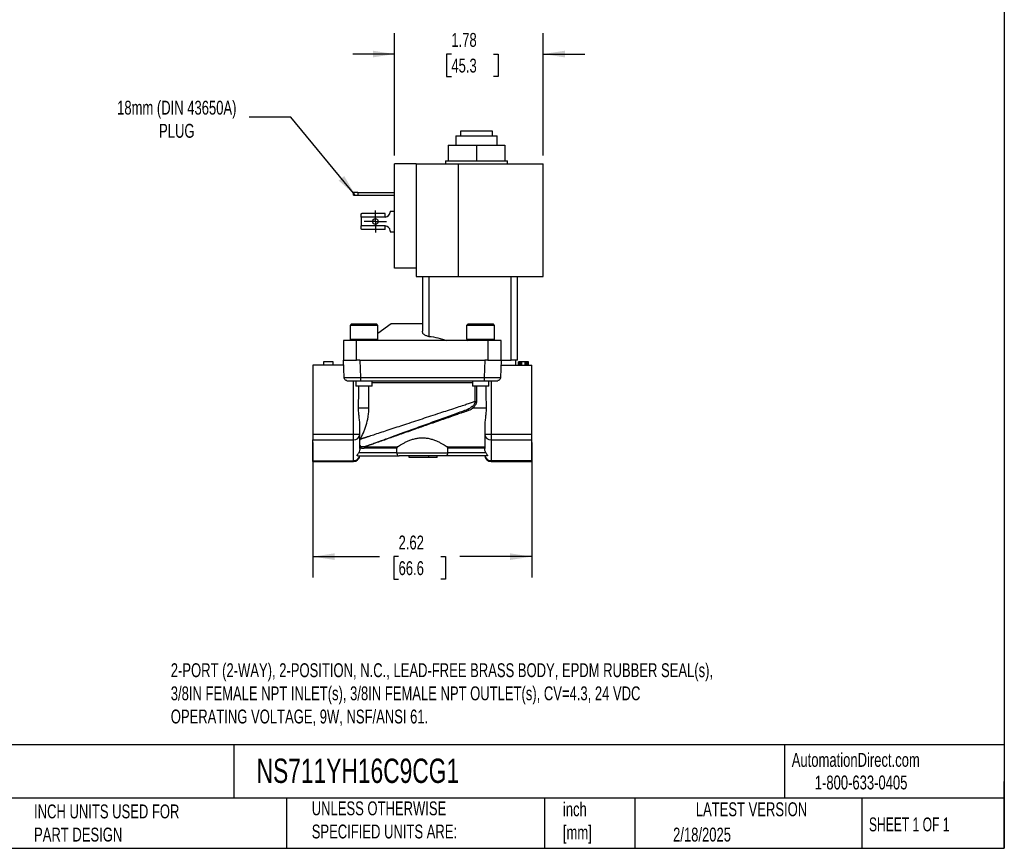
# Model space of a CAD drawing. Header units: inches. Extents: x 0.5 to 21.5, y 0.5 to 16.5.
# Tile 2 of 3: x 9.7 to 21.5, y 0.5 to 10.4. Entities that reach past the tile are written whole.
import ezdxf

# ---------------------------------------------------------------- set-up
doc = ezdxf.new("R2010")
doc.units = ezdxf.units.IN
doc.header["$LTSCALE"] = 2
doc.header["$MEASUREMENT"] = 0
doc.linetypes.add('SLD-Center', pattern=[0.75, 0.6, -0.05, 0.05, -0.05])
doc.linetypes.add('SLD-Solid', pattern=[0])
doc.layers.add('CENTER', color=40, linetype='SLD-Center')
doc.layers.add('DIMENSIONS', color=140, linetype='SLD-Solid', lineweight=25)
doc.layers.add('TEXT', color=140, linetype='SLD-Solid', lineweight=25)
doc.styles.add('SLDTEXTSTYLE0', font='TXT', dxfattribs={"width": 0.7})
doc.styles.add('SLDTEXTSTYLE1', font='TXT', dxfattribs={"width": 0.65})
doc.dimstyles.new('SLDDIMSTYLE0', dxfattribs={"dimtxt": 0.169922, "dimasz": 0.26, "dimexe": 0, "dimexo": 0.0625, "dimgap": 0.04248, "dimtad": 0, "dimtih": 1, "dimtoh": 1, "dimrnd": 1e-09, "dimzin": 12, "dimdsep": 46, "dimtxsty": 'SLDTEXTSTYLE0', "dimsah": 1, "dimcen": 0.09, "dimadec": 0, "dimazin": 3, "dimtfac": 1, "dimtofl": 0, "dimtmove": 0, "dimatfit": 3, "dimfxl": 0, "dimfrac": 2, "dimtolj": 1, "dimtzin": 12, "dimarcsym": 0})
doc.dimstyles.new('SLDDIMSTYLE3', dxfattribs={"dimtxt": 0.169922, "dimasz": 0.26, "dimexe": 0, "dimexo": 0.0625, "dimgap": 0.04248, "dimtad": 0, "dimtih": 1, "dimtoh": 1, "dimrnd": 1e-09, "dimzin": 12, "dimdsep": 46, "dimtxsty": 'SLDTEXTSTYLE0', "dimsah": 1, "dimcen": 0.09, "dimadec": 0, "dimazin": 3, "dimtfac": 1, "dimtmove": 0, "dimatfit": 0, "dimfxl": 0, "dimfrac": 2, "dimtolj": 1, "dimtzin": 12, "dimarcsym": 0})
doc.dimstyles.new('SLDDIMSTYLE4', dxfattribs={"dimtxt": 0.18, "dimasz": 0.26, "dimexe": 0, "dimexo": 0.0625, "dimgap": 0, "dimtad": 0, "dimtih": 1, "dimtoh": 1, "dimdec": 0, "dimrnd": 1e-09, "dimzin": 0, "dimdsep": 46, "dimtxsty": 'Standard', "dimsah": 1, "dimcen": 0.09, "dimadec": 0, "dimazin": 0, "dimtfac": 0.26, "dimtdec": 0, "dimtofl": 0, "dimtmove": 0, "dimatfit": 3, "dimfxl": 0, "dimfrac": 2, "dimtolj": 1, "dimtzin": 0, "dimarcsym": 0})

# ---------------------------------------------------------------- blocks, each defined once
blk = doc.blocks.new('_D_5')
at = {"layer": 'DIMENSIONS'}
for p, q in [((14.19, 8.81), (14.19, 10.278)), ((15.972, 8.81), (15.972, 10.278)), ((14.19, 10.028), (13.69, 10.028)), ((14.871, 10.028), (14.814, 10.028)), ((14.814, 10.028), (14.814, 9.758)), ((15.376, 10.028), (15.433, 10.028)), ((15.433, 10.028), (15.433, 9.758)), ((15.972, 10.028), (16.472, 10.028)), ((14.814, 9.758), (14.871, 9.758)), ((15.433, 9.758), (15.376, 9.758))]:
    blk.add_line(p, q, dxfattribs=at)
for points in [[(14.19, 10.028), (13.93, 10.068), (13.93, 9.988)], [(15.972, 10.028), (16.232, 9.988), (16.232, 10.068)]]:
    blk.add_solid(points, dxfattribs=at)
at = {"layer": 'DIMENSIONS', "char_height": 0.1667, "attachment_point": 1, "style": 'SLDTEXTSTYLE0'}
for s, insert in [('1.78', (14.871, 10.281)), ('45.3', (14.871, 9.973))]:
    blk.add_mtext(s, dxfattribs=dict(at, insert=insert))
blk = doc.blocks.new('_D_6')
at = {"layer": 'DIMENSIONS'}
for p, q in [((13.211, 5.367), (13.211, 3.749)), ((15.834, 5.367), (15.834, 3.749)), ((13.211, 3.999), (14.008, 3.999)), ((14.238, 3.999), (14.181, 3.999)), ((14.181, 3.999), (14.181, 3.729)), ((14.743, 3.999), (14.8, 3.999)), ((14.8, 3.999), (14.8, 3.729)), ((15.834, 3.999), (14.973, 3.999)), ((14.181, 3.729), (14.238, 3.729)), ((14.8, 3.729), (14.743, 3.729))]:
    blk.add_line(p, q, dxfattribs=at)
for points in [[(13.211, 3.999), (13.471, 3.959), (13.471, 4.039)], [(15.834, 3.999), (15.574, 4.039), (15.574, 3.959)]]:
    blk.add_solid(points, dxfattribs=at)
at = {"layer": 'DIMENSIONS', "char_height": 0.1667, "attachment_point": 1, "style": 'SLDTEXTSTYLE0'}
for s, insert in [('2.62', (14.238, 4.252)), ('66.6', (14.238, 3.944))]:
    blk.add_mtext(s, dxfattribs=dict(at, insert=insert))
blk = doc.blocks.new('SW_CENTERMARKSYMBOL_2')
at = {"layer": 'CENTER', "color": 0}
for p, q in [((0, 0.1), (0, 0.1335)), ((-0.1, 0), (-0.1335, 0)), ((0, 0), (-0.1, 0)), ((0, 0), (0, 0.1)), ((0, 0), (0, -0.1)), ((0, 0), (0.1, 0)), ((0.1, 0), (0.1335, 0)), ((0, -0.1), (0, -0.1335))]:
    blk.add_line(p, q, dxfattribs=at)

msp = doc.modelspace()

# ---------------------------------------------------------------- linework, layer by layer
for p, q in [((14.985, 9.047), (14.985, 9.107)), ((14.985, 9.107), (15.36, 9.107)), ((15.36, 9.107), (15.36, 9.047)), ((14.923, 9.047), (14.923, 8.933)), ((14.923, 9.047), (15.172, 9.047)), ((15.172, 9.047), (15.421, 9.047)), ((15.421, 8.933), (15.421, 9.047)), ((14.832, 8.933), (14.832, 8.747)), ((14.832, 8.933), (15.172, 8.933)), ((15.172, 8.933), (15.172, 8.747)), ((15.172, 8.933), (15.513, 8.933)), ((15.513, 8.933), (15.513, 8.747)), ((14.799, 8.747), (14.799, 8.71)), ((14.799, 8.747), (14.832, 8.747)), ((14.832, 8.747), (14.87, 8.747)), ((14.87, 8.747), (15.134, 8.747)), ((15.134, 8.747), (15.172, 8.747)), ((15.172, 8.747), (15.21, 8.747)), ((15.21, 8.747), (15.474, 8.747)), ((15.474, 8.747), (15.513, 8.747)), ((15.513, 8.747), (15.545, 8.747)), ((15.545, 8.71), (15.545, 8.747)), ((14.19, 7.46), (14.19, 8.71)), ((14.45, 8.71), (14.19, 8.71)), ((14.45, 8.71), (14.45, 7.46)), ((14.45, 8.71), (14.951, 8.71)), ((14.951, 8.71), (14.951, 7.36)), ((14.951, 8.71), (15.972, 8.71)), ((15.972, 7.36), (15.972, 8.71)), ((13.699, 8.337), (13.699, 8.369)), ((13.749, 8.369), (13.699, 8.369)), ((13.699, 8.337), (13.749, 8.337)), ((13.749, 8.369), (13.749, 8.337)), ((13.749, 8.369), (14.19, 8.369)), ((13.749, 8.337), (14.19, 8.337)), ((13.79, 8.073), (13.79, 8.111)), ((14.076, 8.073), (13.79, 8.073)), ((13.79, 8.073), (13.79, 7.966)), ((14.076, 8.114), (13.798, 8.114)), ((14.076, 8.073), (14.076, 8.114)), ((14.136, 8.144), (14.136, 8.133)), ((14.136, 8.144), (14.19, 8.144)), ((13.79, 7.928), (13.79, 7.966)), ((14.076, 7.966), (13.79, 7.966)), ((14.076, 7.925), (13.798, 7.925)), ((14.076, 7.925), (14.076, 7.966)), ((14.136, 7.906), (14.136, 7.894)), ((14.136, 7.894), (14.19, 7.894)), ((14.45, 7.46), (14.19, 7.46)), ((14.45, 7.46), (14.45, 7.36)), ((14.45, 7.36), (14.951, 7.36)), ((14.523, 7.36), (14.523, 6.703)), ((14.601, 7.36), (14.601, 6.641)), ((14.951, 7.36), (15.972, 7.36)), ((15.586, 6.357), (15.586, 7.36)), ((15.664, 6.357), (15.664, 7.36)), ((13.673, 6.79), (13.656, 6.773)), ((13.656, 6.773), (13.656, 6.609)), ((13.824, 6.773), (13.656, 6.773)), ((13.673, 6.79), (13.824, 6.79)), ((13.824, 6.79), (13.974, 6.79)), ((13.991, 6.773), (13.824, 6.773)), ((13.991, 6.773), (13.974, 6.79)), ((14.149, 6.79), (13.991, 6.674)), ((13.991, 6.609), (13.991, 6.773)), ((14.523, 6.79), (14.149, 6.79)), ((15.071, 6.79), (15.054, 6.773)), ((15.054, 6.773), (15.054, 6.609)), ((15.221, 6.773), (15.054, 6.773)), ((15.071, 6.79), (15.221, 6.79)), ((15.221, 6.79), (15.372, 6.79)), ((15.389, 6.773), (15.221, 6.773)), ((15.389, 6.773), (15.372, 6.79)), ((15.389, 6.609), (15.389, 6.773)), ((13.578, 6.593), (13.578, 6.357)), ((13.735, 6.593), (13.578, 6.593)), ((13.656, 6.609), (13.673, 6.593)), ((13.656, 6.609), (13.824, 6.609)), ((13.735, 6.357), (13.735, 6.593)), ((15.31, 6.593), (13.735, 6.593)), ((13.824, 6.609), (13.991, 6.609)), ((13.974, 6.593), (13.991, 6.609)), ((15.054, 6.609), (15.071, 6.593)), ((15.054, 6.609), (15.221, 6.609)), ((15.221, 6.609), (15.389, 6.609)), ((15.31, 6.593), (15.31, 6.357)), ((15.467, 6.593), (15.31, 6.593)), ((15.372, 6.593), (15.389, 6.609)), ((15.467, 6.357), (15.467, 6.593)), ((13.211, 6.297), (13.211, 5.467)), ((13.58, 6.297), (13.211, 6.297)), ((13.454, 6.337), (13.336, 6.337)), ((13.336, 6.337), (13.336, 6.297)), ((13.454, 6.297), (13.454, 6.337)), ((13.585, 6.146), (13.578, 6.357)), ((13.578, 6.357), (13.735, 6.357)), ((13.774, 6.357), (13.735, 6.357)), ((13.774, 6.357), (13.782, 6.146)), ((13.774, 6.357), (15.271, 6.357)), ((15.271, 6.357), (15.263, 6.146)), ((15.31, 6.357), (15.271, 6.357)), ((15.31, 6.357), (15.467, 6.357)), ((15.467, 6.357), (15.46, 6.146)), ((15.465, 6.297), (15.834, 6.297)), ((15.467, 6.357), (15.586, 6.357)), ((15.664, 6.357), (15.586, 6.357)), ((15.643, 6.297), (15.645, 6.357)), ((15.676, 6.297), (15.676, 6.337)), ((15.679, 6.337), (15.676, 6.337)), ((15.679, 6.297), (15.679, 6.337)), ((15.684, 6.337), (15.679, 6.337)), ((15.684, 6.297), (15.684, 6.337)), ((15.694, 6.337), (15.684, 6.337)), ((15.694, 6.337), (15.694, 6.297)), ((15.704, 6.337), (15.694, 6.337)), ((15.704, 6.297), (15.704, 6.337)), ((15.716, 6.337), (15.704, 6.337)), ((15.716, 6.297), (15.716, 6.337)), ((15.754, 6.337), (15.716, 6.337)), ((15.754, 6.297), (15.754, 6.337)), ((15.767, 6.337), (15.754, 6.337)), ((15.767, 6.297), (15.767, 6.337)), ((15.777, 6.337), (15.767, 6.337)), ((15.777, 6.297), (15.777, 6.337)), ((15.787, 6.337), (15.777, 6.337)), ((15.787, 6.297), (15.787, 6.337)), ((15.792, 6.337), (15.787, 6.337)), ((15.792, 6.297), (15.792, 6.337)), ((15.794, 6.337), (15.792, 6.337)), ((15.794, 6.297), (15.794, 6.337)), ((15.834, 5.467), (15.834, 6.297)), ((13.782, 6.146), (15.263, 6.146)), ((13.696, 5.467), (13.696, 6.108)), ((13.725, 6.108), (13.725, 6.042)), ((13.922, 6.042), (13.725, 6.042)), ((13.782, 6.108), (15.263, 6.108)), ((13.883, 5.786), (13.883, 6.042)), ((13.922, 6.042), (13.922, 6.108)), ((13.922, 6.089), (15.123, 6.089)), ((15.123, 6.108), (15.123, 6.042)), ((15.32, 6.042), (15.123, 6.042)), ((15.156, 5.862), (15.156, 6.042)), ((15.172, 6.042), (15.172, 5.862)), ((15.263, 6.11), (15.263, 6.108)), ((15.32, 6.042), (15.32, 6.108)), ((15.349, 6.108), (15.349, 5.467)), ((13.758, 5.786), (13.883, 5.786)), ((15.135, 5.786), (15.287, 5.786)), ((15.076, 5.772), (15.069, 5.768)), ((13.774, 5.469), (13.774, 5.565)), ((15.271, 5.565), (15.271, 5.469)), ((13.211, 5.467), (13.696, 5.467)), ((13.211, 5.467), (13.211, 5.4)), ((13.696, 5.4), (13.696, 5.467)), ((13.774, 5.388), (13.774, 5.469)), ((15.271, 5.469), (15.271, 5.358)), ((15.349, 5.467), (15.834, 5.467)), ((15.349, 5.467), (15.349, 5.4)), ((15.834, 5.4), (15.834, 5.467)), ((13.211, 5.4), (13.696, 5.4)), ((13.211, 5.15), (13.211, 5.4)), ((13.696, 5.15), (13.696, 5.4)), ((13.774, 5.298), (13.774, 5.333)), ((13.774, 5.317), (13.786, 5.317)), ((13.786, 5.317), (13.786, 5.299)), ((13.834, 5.317), (14.224, 5.317)), ((13.834, 5.299), (13.834, 5.317)), ((14.821, 5.317), (15.271, 5.317)), ((15.349, 5.4), (15.834, 5.4)), ((15.349, 5.4), (15.349, 5.15)), ((15.834, 5.15), (15.834, 5.4)), ((13.748, 5.207), (14.244, 5.207)), ((14.218, 5.246), (13.761, 5.246)), ((13.786, 5.299), (13.774, 5.299)), ((14.218, 5.299), (13.834, 5.299)), ((14.218, 5.246), (14.218, 5.299)), ((14.218, 5.246), (14.827, 5.246)), ((14.365, 5.187), (14.365, 5.207)), ((14.601, 5.187), (14.601, 5.207)), ((14.7, 5.187), (14.7, 5.207)), ((15.297, 5.207), (14.801, 5.207)), ((14.827, 5.246), (14.827, 5.299)), ((15.271, 5.299), (14.827, 5.299)), ((15.284, 5.246), (14.827, 5.246)), ((13.211, 5.15), (13.696, 5.15)), ((13.211, 5.14), (13.211, 5.15)), ((13.211, 5.14), (13.696, 5.14)), ((13.696, 5.14), (13.696, 5.15)), ((14.601, 5.187), (14.365, 5.187)), ((14.7, 5.187), (14.601, 5.187)), ((15.834, 5.15), (15.349, 5.15)), ((15.349, 5.15), (15.349, 5.14)), ((15.349, 5.14), (15.834, 5.14)), ((15.834, 5.14), (15.834, 5.15))]:
    msp.add_line(p, q)
msp.add_circle((13.96, 8.019), 0.0335)
for centre, radius, start, end in [((14.076, 8.133), 0.06, 270, 0), ((14.076, 7.906), 0.06, 0, 90), ((13.715, 6.596), 1.129, 269.0014, 272.9983), ((13.701, 5.474), 0.0741, 266.262, 355.6957), ((15.33, 6.596), 1.129, 267.0017, 270.9986), ((15.344, 5.474), 0.0741, 184.3043, 273.738), ((13.696, 5.219), 0.0787, 270, 351.302), ((13.699, 5.227), 0.0764, 267.2103, 344.9392), ((15.349, 5.219), 0.0787, 188.698, 270), ((15.346, 5.227), 0.0764, 195.0608, 272.7897)]:
    msp.add_arc(centre, radius, start, end)
for points in [[(13.79, 8.111), (13.793, 8.113), (13.795, 8.114), (13.798, 8.114)], [(13.798, 7.925), (13.795, 7.925), (13.793, 7.926), (13.79, 7.928)], [(14.601, 6.641), (14.675, 6.634), (14.746, 6.616), (14.816, 6.593)], [(15.156, 5.862), (15.16, 5.862), (15.166, 5.862), (15.172, 5.862)], [(13.78, 5.41), (13.778, 5.405), (13.776, 5.401), (13.774, 5.396)], [(13.774, 5.333), (13.774, 5.334), (13.774, 5.334), (13.774, 5.335)], [(13.83, 5.318), (13.817, 5.315), (13.803, 5.315), (13.79, 5.318)], [(13.841, 5.322), (13.838, 5.32), (13.834, 5.319), (13.83, 5.318)], [(13.841, 5.322), (13.844, 5.322), (13.846, 5.322), (13.848, 5.322)], [(15.271, 5.358), (15.271, 5.338), (15.271, 5.318), (15.271, 5.298)], [(13.834, 5.299), (13.818, 5.295), (13.802, 5.295), (13.786, 5.299)]]:
    msp.add_open_spline(points, degree=3)
for points, knots in [([(14.601, 6.641), (14.595, 6.641), (14.59, 6.642), (14.579, 6.645), (14.573, 6.647), (14.563, 6.651), (14.559, 6.653), (14.55, 6.658), (14.546, 6.661), (14.54, 6.666), (14.536, 6.669), (14.531, 6.676), (14.529, 6.679), (14.524, 6.689), (14.523, 6.696), (14.523, 6.703)], [0, 0, 0, 0, 0.125, 0.125, 0.25, 0.25, 0.375, 0.375, 0.5, 0.5, 0.625, 0.625, 0.75, 0.75, 1, 1, 1, 1]), ([(13.585, 6.146), (13.585, 6.146), (13.585, 6.146), (13.586, 6.146), (13.587, 6.146), (13.588, 6.146), (13.59, 6.146), (13.592, 6.146), (13.595, 6.146), (13.598, 6.146), (13.601, 6.146), (13.604, 6.146), (13.608, 6.146), (13.612, 6.146), (13.617, 6.146), (13.621, 6.146), (13.626, 6.146), (13.631, 6.146), (13.637, 6.146), (13.644, 6.146), (13.655, 6.146), (13.668, 6.146), (13.682, 6.146), (13.697, 6.146), (13.712, 6.146), (13.729, 6.146), (13.746, 6.146), (13.764, 6.146), (13.776, 6.146), (13.782, 6.146)], [0, 0, 0, 0, 0.029247, 0.058321, 0.087222, 0.115951, 0.144507, 0.17289, 0.201101, 0.22914, 0.257006, 0.284701, 0.312222, 0.339572, 0.36675, 0.393756, 0.420589, 0.447251, 0.473741, 0.50006, 0.552858, 0.606343, 0.660515, 0.715374, 0.770921, 0.827157, 0.884082, 0.941696, 1, 1, 1, 1]), ([(13.618, 6.11), (13.615, 6.11), (13.607, 6.111), (13.596, 6.119), (13.587, 6.131), (13.586, 6.141), (13.585, 6.146)], [0, 0, 0, 0, 0.152946, 0.435297, 0.717649, 1, 1, 1, 1]), ([(13.782, 6.146), (13.782, 6.136), (13.782, 6.127), (13.782, 6.113), (13.782, 6.108), (13.782, 6.108)], [0, 0, 0, 0, 0.5, 0.5, 1, 1, 1, 1]), ([(15.263, 6.146), (15.266, 6.146), (15.272, 6.146), (15.281, 6.146), (15.29, 6.146), (15.299, 6.146), (15.308, 6.146), (15.316, 6.146), (15.324, 6.146), (15.333, 6.146), (15.341, 6.146), (15.348, 6.146), (15.356, 6.146), (15.363, 6.146), (15.371, 6.146), (15.377, 6.146), (15.384, 6.146), (15.39, 6.146), (15.397, 6.146), (15.404, 6.146), (15.414, 6.146), (15.424, 6.146), (15.433, 6.146), (15.441, 6.146), (15.448, 6.146), (15.453, 6.146), (15.457, 6.146), (15.46, 6.146), (15.46, 6.146), (15.46, 6.146)], [0, 0, 0, 0, 0.029247, 0.058321, 0.087222, 0.115951, 0.144507, 0.17289, 0.201101, 0.22914, 0.257006, 0.284701, 0.312222, 0.339572, 0.36675, 0.393756, 0.420589, 0.447251, 0.473741, 0.50006, 0.552858, 0.606343, 0.660515, 0.715374, 0.770921, 0.827157, 0.884082, 0.941696, 1, 1, 1, 1]), ([(15.263, 6.146), (15.263, 6.141), (15.263, 6.131), (15.263, 6.119), (15.263, 6.111), (15.263, 6.11), (15.263, 6.11)], [0, 0, 0, 0, 0.282348, 0.564695, 0.847043, 1, 1, 1, 1]), ([(15.46, 6.146), (15.459, 6.141), (15.458, 6.131), (15.449, 6.119), (15.438, 6.111), (15.43, 6.11), (15.427, 6.11)], [0, 0, 0, 0, 0.282359, 0.564718, 0.847076, 1, 1, 1, 1]), ([(13.617, 6.109), (13.618, 6.109), (13.62, 6.109), (13.631, 6.109), (13.648, 6.109), (13.67, 6.109), (13.696, 6.109), (13.724, 6.109), (13.753, 6.109), (13.772, 6.109), (13.782, 6.109)], [0, 0, 0, 0, 0.1386533, 0.2733715, 0.4042087, 0.5311501, 0.6541999, 0.7733526, 0.8886126, 1, 1, 1, 1]), ([(13.624, 6.108), (13.624, 6.108), (13.628, 6.108), (13.644, 6.108), (13.656, 6.108), (13.685, 6.108), (13.702, 6.108), (13.74, 6.108), (13.761, 6.108), (13.782, 6.108)], [0, 0, 0, 0, 0.25, 0.25, 0.5, 0.5, 0.75, 0.75, 1, 1, 1, 1]), ([(13.758, 5.786), (13.759, 5.845), (13.76, 5.93), (13.761, 6.015), (13.761, 6.042)], [0, 0, 0, 0, 0.69039, 1, 1, 1, 1]), ([(15.263, 6.109), (15.274, 6.109), (15.296, 6.109), (15.327, 6.109), (15.355, 6.109), (15.38, 6.109), (15.401, 6.109), (15.416, 6.109), (15.426, 6.109), (15.427, 6.109), (15.428, 6.109)], [0, 0, 0, 0, 0.125028, 0.250014, 0.375008, 0.500001, 0.624994, 0.749988, 0.874977, 1, 1, 1, 1]), ([(15.263, 6.108), (15.284, 6.108), (15.305, 6.108), (15.343, 6.108), (15.36, 6.108), (15.389, 6.108), (15.401, 6.108), (15.417, 6.108), (15.421, 6.108), (15.421, 6.108)], [0, 0, 0, 0, 0.25, 0.25, 0.5, 0.5, 0.75, 0.75, 1, 1, 1, 1]), ([(15.284, 6.042), (15.284, 6), (15.285, 5.915), (15.287, 5.829), (15.287, 5.786)], [0, 0, 0, 0, 0.487383, 1, 1, 1, 1]), ([(13.774, 5.565), (13.774, 5.582), (13.773, 5.6), (13.77, 5.636), (13.767, 5.654), (13.763, 5.691), (13.761, 5.709), (13.758, 5.747), (13.758, 5.766), (13.758, 5.786)], [0, 0, 0, 0, 0.25, 0.25, 0.5, 0.5, 0.75, 0.75, 1, 1, 1, 1]), ([(13.78, 5.41), (13.783, 5.41), (13.787, 5.412), (13.795, 5.414), (13.803, 5.417), (13.811, 5.42), (13.819, 5.422), (13.828, 5.425), (13.837, 5.428), (13.847, 5.431), (13.857, 5.435), (13.867, 5.438), (13.878, 5.442), (13.907, 5.451), (13.958, 5.468), (14.037, 5.494), (14.125, 5.523), (14.217, 5.553), (14.316, 5.586), (14.417, 5.619), (14.523, 5.654), (14.629, 5.688), (14.73, 5.722), (14.83, 5.754), (14.921, 5.784), (14.989, 5.807), (15.035, 5.822), (15.062, 5.83), (15.088, 5.839), (15.112, 5.847), (15.135, 5.855), (15.149, 5.859), (15.156, 5.862)], [0, 0, 0, 0, 0.010123, 0.020299, 0.030529, 0.040814, 0.051153, 0.061547, 0.071996, 0.082502, 0.093063, 0.103681, 0.114356, 0.125088, 0.185982, 0.250087, 0.31002, 0.375089, 0.43238, 0.500095, 0.562597, 0.625093, 0.69275, 0.75006, 0.815077, 0.874996, 0.896686, 0.918032, 0.939034, 0.959695, 0.980016, 1, 1, 1, 1]), ([(13.78, 5.41), (13.792, 5.432), (13.804, 5.458), (13.822, 5.499), (13.827, 5.513), (13.839, 5.543), (13.844, 5.559), (13.859, 5.607), (13.867, 5.64), (13.876, 5.693), (13.879, 5.712), (13.882, 5.749), (13.883, 5.767), (13.883, 5.786)], [0, 0, 0, 0, 0.25, 0.25, 0.375, 0.375, 0.5, 0.5, 0.75, 0.75, 0.875, 0.875, 1, 1, 1, 1]), ([(15.122, 5.799), (15.114, 5.793), (15.1, 5.782), (15.083, 5.775), (15.076, 5.772)], [0, 0, 0, 0, 0.560509, 1, 1, 1, 1]), ([(15.135, 5.786), (15.133, 5.784), (15.13, 5.781), (15.125, 5.777), (15.119, 5.773), (15.113, 5.769), (15.104, 5.764), (15.092, 5.757), (15.081, 5.753), (15.076, 5.751)], [0, 0, 0, 0, 0.0980334, 0.1968399, 0.2966036, 0.3975035, 0.4997126, 0.7472257, 1, 1, 1, 1]), ([(15.156, 5.862), (15.156, 5.85), (15.152, 5.838), (15.14, 5.817), (15.132, 5.807), (15.122, 5.799)], [0, 0, 0, 0, 0.5, 0.5, 1, 1, 1, 1]), ([(15.135, 5.786), (15.132, 5.789), (15.129, 5.792), (15.125, 5.797), (15.123, 5.798), (15.122, 5.799)], [0, 0, 0, 0, 0.5, 0.5, 1, 1, 1, 1]), ([(15.172, 5.862), (15.172, 5.86), (15.172, 5.856), (15.171, 5.85), (15.17, 5.844), (15.168, 5.838), (15.166, 5.832), (15.164, 5.826), (15.16, 5.818), (15.154, 5.808), (15.146, 5.796), (15.139, 5.789), (15.135, 5.786)], [0, 0, 0, 0, 0.069301, 0.138751, 0.208701, 0.279494, 0.351461, 0.424918, 0.500161, 0.66116, 0.827019, 1, 1, 1, 1]), ([(15.287, 5.786), (15.287, 5.766), (15.287, 5.747), (15.284, 5.71), (15.282, 5.691), (15.278, 5.654), (15.275, 5.636), (15.272, 5.6), (15.271, 5.582), (15.271, 5.565)], [0, 0, 0, 0, 0.25, 0.25, 0.5, 0.5, 0.75, 0.75, 1, 1, 1, 1]), ([(13.841, 5.322), (13.857, 5.327), (13.882, 5.336), (13.947, 5.36), (13.987, 5.375), (14.079, 5.408), (14.13, 5.427), (14.242, 5.467), (14.301, 5.489), (14.425, 5.534), (14.488, 5.557), (14.615, 5.603), (14.678, 5.626), (14.801, 5.671), (14.86, 5.693), (14.972, 5.733), (15.023, 5.752), (15.069, 5.768)], [0, 0, 0, 0, 0.125, 0.125, 0.25, 0.25, 0.375, 0.375, 0.5, 0.5, 0.625, 0.625, 0.75, 0.75, 0.875, 0.875, 1, 1, 1, 1]), ([(15.076, 5.751), (15.064, 5.747), (15.04, 5.739), (15.006, 5.727), (14.974, 5.716), (14.943, 5.705), (14.896, 5.688), (14.833, 5.666), (14.723, 5.628), (14.591, 5.582), (14.428, 5.525), (14.275, 5.471), (14.146, 5.426), (14.05, 5.392), (13.993, 5.372), (13.954, 5.359), (13.929, 5.35), (13.906, 5.342), (13.885, 5.335), (13.866, 5.328), (13.854, 5.324), (13.848, 5.322)], [0, 0, 0, 0, 0.028258, 0.054912, 0.079964, 0.103413, 0.125258, 0.190639, 0.250497, 0.38446, 0.500857, 0.635662, 0.750885, 0.816633, 0.875641, 0.899056, 0.921363, 0.942582, 0.962741, 0.981868, 1, 1, 1, 1]), ([(15.069, 5.768), (15.069, 5.768), (15.069, 5.768), (15.07, 5.766), (15.07, 5.765), (15.072, 5.762), (15.072, 5.76), (15.074, 5.756), (15.075, 5.753), (15.076, 5.751)], [0, 0, 0, 0, 0.25, 0.25, 0.5, 0.5, 0.75, 0.75, 1, 1, 1, 1]), ([(13.774, 5.335), (13.774, 5.34), (13.774, 5.346), (13.774, 5.359), (13.774, 5.363), (13.774, 5.372), (13.774, 5.375), (13.774, 5.381), (13.774, 5.384), (13.774, 5.388)], [0, 0, 0, 0, 0.5, 0.5, 0.75, 0.75, 0.875, 0.875, 1, 1, 1, 1]), ([(13.774, 5.335), (13.775, 5.334), (13.776, 5.331), (13.778, 5.328), (13.779, 5.326), (13.781, 5.324), (13.784, 5.322), (13.786, 5.32), (13.788, 5.319), (13.789, 5.318), (13.79, 5.318)], [0, 0, 0, 0, 0.171713, 0.329805, 0.474362, 0.605506, 0.723399, 0.828249, 0.920328, 1, 1, 1, 1]), ([(13.786, 5.317), (13.785, 5.318), (13.783, 5.318), (13.781, 5.32), (13.779, 5.321), (13.776, 5.322), (13.775, 5.323), (13.774, 5.324)], [0, 0, 0, 0, 0.177876, 0.366242, 0.565718, 0.776824, 1, 1, 1, 1]), ([(13.79, 5.318), (13.789, 5.318), (13.788, 5.318), (13.786, 5.318), (13.786, 5.317)], [0, 0, 0, 0, 0.50001, 1, 1, 1, 1]), ([(13.786, 5.299), (13.786, 5.3), (13.786, 5.301), (13.787, 5.303), (13.787, 5.306), (13.788, 5.309), (13.789, 5.312), (13.789, 5.315), (13.79, 5.316), (13.79, 5.317), (13.79, 5.318), (13.79, 5.318)], [0, 0, 0, 0, 0.086187, 0.163402, 0.231602, 0.385245, 0.504935, 0.643592, 0.840248, 0.924854, 1, 1, 1, 1]), ([(13.834, 5.317), (13.834, 5.318), (13.833, 5.318), (13.832, 5.318), (13.831, 5.318), (13.83, 5.318), (13.83, 5.318)], [0, 0, 0, 0, 0.256882, 0.499961, 0.743097, 1, 1, 1, 1]), ([(13.83, 5.318), (13.83, 5.318), (13.83, 5.318), (13.83, 5.317), (13.83, 5.316), (13.83, 5.314), (13.831, 5.311), (13.832, 5.308), (13.833, 5.305), (13.833, 5.302), (13.834, 5.3), (13.834, 5.299)], [0, 0, 0, 0, 0.0736776, 0.1526058, 0.2497712, 0.3694437, 0.5835086, 0.6819442, 0.7975198, 0.8815918, 1, 1, 1, 1]), ([(13.848, 5.322), (13.846, 5.321), (13.841, 5.319), (13.836, 5.318), (13.834, 5.317)], [0, 0, 0, 0, 0.533065, 1, 1, 1, 1]), ([(14.224, 5.317), (14.222, 5.316), (14.221, 5.314), (14.218, 5.307), (14.218, 5.303), (14.218, 5.299)], [0, 0, 0, 0, 0.5, 0.5, 1, 1, 1, 1]), ([(14.224, 5.317), (14.238, 5.326), (14.256, 5.337), (14.286, 5.354), (14.297, 5.36), (14.32, 5.372), (14.332, 5.378), (14.357, 5.389), (14.371, 5.394), (14.399, 5.404), (14.413, 5.409), (14.443, 5.416), (14.459, 5.42), (14.49, 5.424), (14.506, 5.425), (14.538, 5.425), (14.554, 5.424), (14.586, 5.42), (14.602, 5.417), (14.632, 5.409), (14.646, 5.404), (14.674, 5.394), (14.688, 5.389), (14.713, 5.378), (14.725, 5.372), (14.748, 5.36), (14.759, 5.354), (14.789, 5.337), (14.807, 5.326), (14.821, 5.317)], [0, 0, 0, 0, 0.125, 0.125, 0.1875, 0.1875, 0.25, 0.25, 0.3125, 0.3125, 0.375, 0.375, 0.4375, 0.4375, 0.5, 0.5, 0.5625, 0.5625, 0.625, 0.625, 0.6875, 0.6875, 0.75, 0.75, 0.8125, 0.8125, 0.875, 0.875, 1, 1, 1, 1]), ([(14.827, 5.299), (14.827, 5.303), (14.827, 5.307), (14.824, 5.314), (14.823, 5.316), (14.821, 5.317)], [0, 0, 0, 0, 0.5, 0.5, 1, 1, 1, 1]), ([(13.748, 5.207), (13.745, 5.207), (13.742, 5.208), (13.741, 5.211), (13.741, 5.213), (13.742, 5.216), (13.743, 5.218), (13.745, 5.222), (13.746, 5.224), (13.749, 5.228), (13.75, 5.23), (13.755, 5.237), (13.758, 5.241), (13.761, 5.246)], [0, 0, 0, 0, 0.25, 0.25, 0.375, 0.375, 0.5, 0.5, 0.625, 0.625, 0.75, 0.75, 1, 1, 1, 1]), ([(13.774, 5.298), (13.774, 5.289), (13.773, 5.279), (13.769, 5.262), (13.765, 5.254), (13.761, 5.246)], [0, 0, 0, 0, 0.5, 0.5, 1, 1, 1, 1]), ([(14.218, 5.246), (14.218, 5.243), (14.218, 5.241), (14.219, 5.235), (14.219, 5.232), (14.221, 5.225), (14.224, 5.221), (14.231, 5.21), (14.238, 5.207), (14.244, 5.207)], [0, 0, 0, 0, 0.125, 0.125, 0.25, 0.25, 0.5, 0.5, 1, 1, 1, 1]), ([(14.801, 5.207), (14.796, 5.207), (14.787, 5.207), (14.774, 5.207), (14.767, 5.207), (14.763, 5.207), (14.761, 5.207), (14.76, 5.207), (14.76, 5.207), (14.741, 5.207), (14.718, 5.207), (14.68, 5.207), (14.66, 5.207), (14.635, 5.207), (14.623, 5.207), (14.616, 5.207), (14.614, 5.207), (14.612, 5.207), (14.611, 5.207), (14.581, 5.207), (14.552, 5.207), (14.508, 5.207), (14.486, 5.207), (14.46, 5.207), (14.448, 5.207), (14.441, 5.207), (14.439, 5.207), (14.437, 5.207), (14.436, 5.207), (14.405, 5.207), (14.378, 5.207), (14.339, 5.207), (14.322, 5.207), (14.303, 5.207), (14.294, 5.207), (14.29, 5.207), (14.288, 5.207), (14.287, 5.207), (14.286, 5.207), (14.268, 5.207), (14.254, 5.207), (14.244, 5.207)], [0, 0, 0, 0, 0.0625, 0.09375, 0.109375, 0.117188, 0.121094, 0.121094, 0.125, 0.125, 0.25, 0.25, 0.3125, 0.34375, 0.359375, 0.367188, 0.371094, 0.371094, 0.375, 0.375, 0.5, 0.5, 0.5625, 0.59375, 0.609375, 0.617188, 0.621094, 0.621094, 0.625, 0.625, 0.75, 0.75, 0.8125, 0.84375, 0.859375, 0.867188, 0.871094, 0.871094, 0.875, 0.875, 1, 1, 1, 1]), ([(14.827, 5.246), (14.827, 5.243), (14.827, 5.241), (14.826, 5.235), (14.826, 5.232), (14.824, 5.225), (14.821, 5.221), (14.814, 5.21), (14.807, 5.207), (14.801, 5.207)], [0, 0, 0, 0, 0.125, 0.125, 0.25, 0.25, 0.5, 0.5, 1, 1, 1, 1]), ([(15.284, 5.246), (15.28, 5.254), (15.276, 5.262), (15.272, 5.279), (15.271, 5.289), (15.271, 5.298)], [0, 0, 0, 0, 0.5, 0.5, 1, 1, 1, 1]), ([(15.284, 5.246), (15.287, 5.241), (15.29, 5.237), (15.296, 5.228), (15.299, 5.224), (15.303, 5.218), (15.303, 5.216), (15.304, 5.213), (15.304, 5.211), (15.303, 5.208), (15.3, 5.207), (15.297, 5.207)], [0, 0, 0, 0, 0.25, 0.25, 0.5, 0.5, 0.625, 0.625, 0.75, 0.75, 1, 1, 1, 1])]:
    msp.add_open_spline(points, degree=3, knots=knots)
at = {"layer": 'TEXT'}
for p, q in [((21.5, 16.5), (21.5, 0.5)), ((21.5, 1.742), (0.5, 1.742)), ((12.264, 1.742), (12.264, 1.1)), ((18.864, 1.742), (18.864, 1.1)), ((21.5, 0.5), (21.5, 1.3)), ((21.5, 1.1), (0.5, 1.1)), ((12.896, 1.1), (12.896, 0.5)), ((15.986, 1.1), (15.986, 0.5)), ((17.072, 1.1), (17.072, 0.5)), ((19.791, 1.1), (19.791, 0.5)), ((0.5, 0.5), (21.5, 0.5))]:
    msp.add_line(p, q, dxfattribs=at)

# ---------------------------------------------------------------- block references
at = {"layer": 'CENTER'}
msp.add_blockref('SW_CENTERMARKSYMBOL_2', (13.96, 8.019), dxfattribs=at)

# ---------------------------------------------------------------- texts
at = {"layer": 'TEXT'}
for s, insert, char_height, attachment_point, style in [('18mm (DIN 43650A)^JPLUG', (11.579, 9.468), 0.16667, 2, 'SLDTEXTSTYLE0'), ('2-PORT (2-WAY), 2-POSITION, N.C., LEAD-FREE BRASS BODY, EPDM RUBBER SEAL(s), ^J3/8IN FEMALE NPT INLET(s), 3/8IN FEMALE NPT OUTLET(s), CV=4.3, 24 VDC ^JOPERATING VOLTAGE, 9W, NSF/ANSI 61.', (11.507, 2.72), 0.166667, 1, 'SLDTEXTSTYLE0'), ('AutomationDirect.com', (18.952, 1.644), 0.16667, 1, 'SLDTEXTSTYLE0'), ('NS711YH16C9CG1', (12.536, 1.576), 0.29167, 1, 'SLDTEXTSTYLE0'), ('1-800-633-0405', (19.228, 1.373), 0.16667, 1, 'SLDTEXTSTYLE0'), ('UNLESS OTHERWISE ^JSPECIFIED UNITS ARE:', (13.197, 1.063), 0.16667, 1, 'SLDTEXTSTYLE0'), ('inch^J[mm]', (16.208, 1.052), 0.1667, 1, 'SLDTEXTSTYLE0'), ('INCH UNITS USED FOR ^JPART DESIGN', (9.868, 1.026), 0.16667, 1, 'SLDTEXTSTYLE0'), ('LATEST VERSION', (18.469, 1.052), 0.16667, 2, 'SLDTEXTSTYLE0'), ('SHEET 1 OF 1', (19.877, 0.87), 0.16667, 1, 'SLDTEXTSTYLE1'), ('2/18/2025', (17.529, 0.748), 0.1667, 1, 'SLDTEXTSTYLE0')]:
    msp.add_mtext(s, dxfattribs=dict(at, insert=insert, char_height=char_height, attachment_point=attachment_point, style=style))

# ---------------------------------------------------------------- dimensions: what is measured, and where the dimension line sits
at = {"layer": 'DIMENSIONS'}
for base, p1, p2, dimstyle, picture, middle in [((14.19, 10.028), (15.972, 8.71), (14.19, 8.71), 'SLDDIMSTYLE3', '_D_5', (15.123, 10.028)), ((15.834, 3.999), (13.211, 5.467), (15.834, 5.467), 'SLDDIMSTYLE0', '_D_6', (14.491, 3.999))]:
    dim = msp.add_linear_dim(base=base, p1=p1, p2=p2, dimstyle=dimstyle, dxfattribs=at)
    dim.commit()
    dim.dimension.update_dxf_attribs({"geometry": picture, "text_midpoint": middle, "dimtype": 160})

# ---------------------------------------------------------------- leaders
at = {"layer": 'TEXT'}
msp.add_leader([(13.719, 8.337), (12.945, 9.269), (12.445, 9.269)], dimstyle='SLDDIMSTYLE4', dxfattribs=at)

doc.saveas('drawing.dxf')
